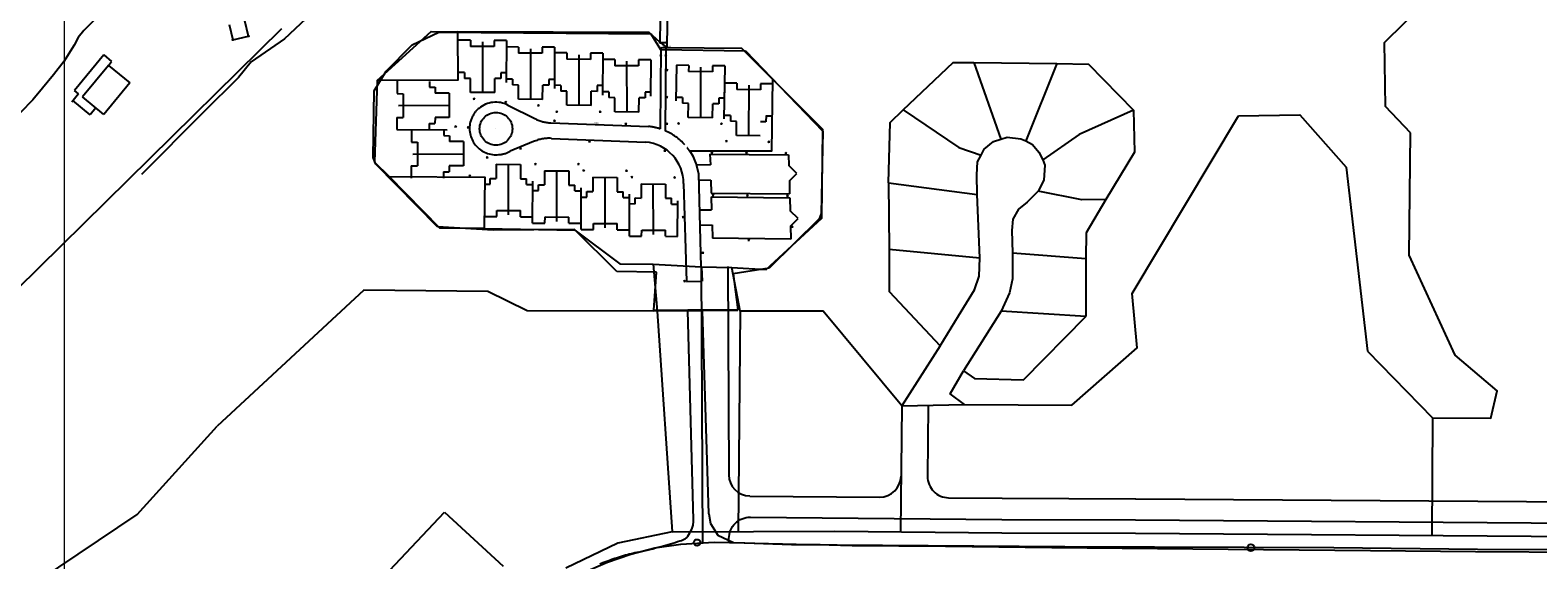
# Model space of a CAD drawing. Header units: metres. Extents: x 711 to 831, y 126 to 250.
# Tile 13 of 39: x 743.16 to 754.76, y 212.68 to 216.76. Entities that reach past the tile are written whole.
import ezdxf

# ---------------------------------------------------------------- set-up
doc = ezdxf.new("R2010")
doc.units = ezdxf.units.M
doc.linetypes.add('x-Exist-Demolish$0$AFRASTERING', pattern=[3.25, 2.5, -0.25, 0.25, -0.25])
for name, color, linetype in [('Scale_1-500', 253, 'CONTINUOUS'), ('x-Exist-Demolish$0$10-WEG', 253, 'CONTINUOUS'), ('x-Exist-Demolish$0$17-ITEMS', 253, 'CONTINUOUS'), ('x-Exist-Demolish$0$2', 253, 'CONTINUOUS'), ('x-Exist-Demolish$0$20-KAVEL', 253, 'CONTINUOUS'), ('x-Exist-Demolish$0$4', 253, 'x-Exist-Demolish$0$AFRASTERING'), ('x-Exist-Demolish$0$5-KUST', 253, 'CONTINUOUS'), ('x-Exist-Demolish$0$708', 253, 'CONTINUOUS'), ('x-Exist-Demolish$0$735', 253, 'CONTINUOUS'), ('x-Exist-Demolish$0$749', 253, 'CONTINUOUS'), ('x-Exist-Demolish$0$758', 253, 'CONTINUOUS'), ('x-Exist-Demolish$0$772', 253, 'CONTINUOUS')]:
    doc.layers.add(name, color=color, linetype=linetype)
doc.layers.add('X-XX-AL-TEKENBLAD_DEELKADER-G', color=1, linetype='CONTINUOUS', lineweight=18, plot=False)
doc.styles.add('x-Exist-Demolish$0$Standard', font='arial.ttf')

# ---------------------------------------------------------------- blocks, each defined once
blk = doc.blocks.new('*U22')
at = {"layer": 'X-XX-AL-TEKENBLAD_DEELKADER-G'}
blk.add_lwpolyline([(19053.89, 16658.61), (19018.81, 15511.15), (20400.16, 15468.91), (20435.25, 16616.37)], close=True, dxfattribs=at)

msp = doc.modelspace()

# ---------------------------------------------------------------- linework, layer by layer
at = {"layer": 'x-Exist-Demolish$0$10-WEG'}
for points in [[(747.233, 212.482), (747.403, 212.575), (747.605, 212.664), (747.786, 212.725), (747.971, 212.773), (748.171, 212.801), (748.426, 212.817), (748.662, 212.811), (749.021, 212.8)], [(749.021, 212.8), (751.125, 212.785)], [(751.125, 212.785), (753.194, 212.775)], [(753.194, 212.775), (754.298, 212.764), (755.056, 212.761)]]:
    msp.add_lwpolyline(points, dxfattribs=at)
at = {"layer": 'x-Exist-Demolish$0$17-ITEMS'}
for centre, radius in [((748.295, 212.814), 0.0245), ((752.556, 212.775), 0.0262)]:
    msp.add_circle(centre, radius, dxfattribs=at)
at = {"layer": 'x-Exist-Demolish$0$2'}
for points, invisible_edges in [([(818.941, 126.072), (745.735, 224.72), (745.714, 224.598), (745.706, 224.521)], 9), ([(818.941, 126.072), (745.706, 224.521), (745.703, 224.437), (745.707, 224.367)], 9), ([(818.941, 126.072), (745.707, 224.367), (745.71, 224.272), (745.698, 224.184)], 9), ([(818.941, 126.072), (745.698, 224.184), (745.679, 224.14), (745.654, 224.078)], 9), ([(818.941, 126.072), (745.654, 224.078), (745.642, 224.007), (745.63, 223.833)], 9), ([(818.941, 126.072), (745.63, 223.833), (745.623, 223.744), (745.609, 223.663)], 9), ([(818.941, 126.072), (745.609, 223.663), (745.604, 223.626), (745.607, 223.587)], 9), ([(818.941, 126.072), (745.582, 223.518), (745.573, 223.498), (745.578, 223.463)], 9), ([(818.941, 126.072), (745.607, 223.587), (745.598, 223.547), (745.582, 223.518)], 9), ([(818.941, 126.072), (745.578, 223.463), (745.571, 223.423), (745.558, 223.369)], 9), ([(818.941, 126.072), (745.558, 223.369), (745.531, 223.191), (745.496, 222.964)], 9), ([(818.941, 126.072), (745.496, 222.964), (745.48, 222.724), (745.454, 222.405)], 9), ([(818.941, 126.072), (745.454, 222.405), (745.432, 222.119), (745.421, 221.933)], 9), ([(818.941, 126.072), (740.754, 213.878), (740.604, 213.761), (740.371, 213.579)], 9), ([(818.941, 126.072), (740.371, 213.579), (740.167, 213.437), (739.876, 213.276)], 9), ([(818.941, 126.072), (739.876, 213.276), (739.756, 213.197), (739.243, 212.744)], 9), ([(818.941, 126.072), (739.243, 212.744), (738.787, 212.391), (738, 211.783)], 11)]:
    msp.add_3dface(points, dxfattribs=dict(at, invisible_edges=invisible_edges))
at = {"layer": 'x-Exist-Demolish$0$20-KAVEL'}
msp.add_line((749.869, 213.866), (749.86, 212.897), dxfattribs=at)
for points in [[(748.017, 217.173), (748.008, 216.663)], [(748.071, 217.173), (748.062, 216.623)], [(753.783, 215.965), (753.592, 216.169), (753.583, 216.66), (754.051, 217.123), (754.77, 217.088), (755.445, 215.746)], [(745.12, 216.688), (745.457, 217.007)], [(744.696, 216.8), (744.724, 216.682)], [(744.843, 216.71), (744.815, 216.828)], [(745.097, 216.765), (743.916, 215.603)], [(744.724, 216.682), (744.843, 216.71)], [(745.12, 216.688), (744.865, 216.513)], [(745.835, 216.368), (746.249, 216.746), (746.453, 216.744)], [(746.453, 216.744), (746.454, 216.371), (745.835, 216.368)], [(746.103, 216.643), (746.308, 216.741)], [(746.308, 216.741), (747.938, 216.727)], [(748.008, 216.663), (747.926, 216.738), (746.453, 216.744)], [(746.552, 216.678), (746.458, 216.679)], [(746.552, 216.678), (746.552, 216.631)], [(746.643, 216.665), (746.645, 216.275)], [(746.734, 216.677), (746.734, 216.63)], [(746.828, 216.676), (746.734, 216.677)], [(746.828, 216.676), (746.826, 216.353)], [(747.938, 216.727), (748.013, 216.608)], [(748.008, 216.663), (748.062, 216.623)], [(743.73, 216.565), (743.505, 216.292)], [(743.73, 216.565), (743.791, 216.515)], [(745.902, 216.44), (746.103, 216.643)], [(746.734, 216.63), (746.552, 216.631)], [(746.921, 216.626), (746.828, 216.627)], [(746.921, 216.626), (746.921, 216.579)], [(747.104, 216.578), (746.921, 216.579)], [(747.013, 216.613), (747.014, 216.224)], [(747.199, 216.624), (747.104, 216.625)], [(747.104, 216.625), (747.104, 216.578)], [(747.199, 216.624), (747.197, 216.306)], [(747.294, 216.58), (747.199, 216.581)], [(747.294, 216.58), (747.293, 216.533)], [(747.385, 216.567), (747.386, 216.177)], [(747.476, 216.579), (747.476, 216.531)], [(747.569, 216.578), (747.476, 216.579)], [(747.569, 216.578), (747.567, 216.256)], [(748.013, 216.608), (748.668, 216.596)], [(748.062, 216.623), (748.636, 216.617), (748.877, 216.375)], [(748.668, 216.596), (749.263, 215.978)], [(743.767, 216.485), (743.566, 216.242)], [(743.767, 216.485), (743.791, 216.515)], [(743.767, 216.485), (743.931, 216.35)], [(744.865, 216.513), (744.766, 216.392)], [(745.811, 216.29), (745.902, 216.44)], [(746.505, 216.43), (746.456, 216.43)], [(746.505, 216.43), (746.505, 216.385)], [(746.785, 216.428), (746.785, 216.383)], [(746.827, 216.427), (746.785, 216.428)], [(747.476, 216.531), (747.293, 216.533)], [(747.662, 216.529), (747.569, 216.53)], [(747.662, 216.529), (747.662, 216.482)], [(747.844, 216.481), (747.662, 216.482)], [(747.753, 216.516), (747.755, 216.127)], [(747.844, 216.528), (747.844, 216.481)], [(747.939, 216.527), (747.844, 216.528)], [(747.939, 216.527), (747.937, 216.249)], [(748.137, 216.487), (748.132, 216.212)], [(748.231, 216.485), (748.137, 216.487)], [(748.231, 216.485), (748.23, 216.438)], [(748.413, 216.435), (748.23, 216.438)], [(748.322, 216.471), (748.32, 216.082)], [(748.508, 216.481), (748.413, 216.482)], [(748.413, 216.482), (748.413, 216.435)], [(748.508, 216.481), (748.504, 216.202)], [(749.88, 216.143), (750.264, 216.506), (750.424, 216.508)], [(750.424, 216.508), (750.632, 215.917)], [(750.424, 216.508), (751.063, 216.5)], [(751.063, 216.5), (750.824, 215.905)], [(751.063, 216.5), (751.305, 216.494), (751.652, 216.139)], [(743.931, 216.35), (743.73, 216.106)], [(744.766, 216.392), (744.493, 216.12)], [(745.835, 216.368), (745.814, 215.739), (745.927, 215.63)], [(745.988, 216.362), (745.987, 216.268)], [(746.236, 216.361), (746.236, 216.318)], [(746.236, 216.318), (746.28, 216.318)], [(746.28, 216.318), (746.28, 216.272)], [(746.552, 216.385), (746.505, 216.385)], [(746.551, 216.276), (746.552, 216.385)], [(746.738, 216.275), (746.739, 216.384)], [(746.785, 216.383), (746.739, 216.384)], [(746.875, 216.378), (746.826, 216.378)], [(746.875, 216.378), (746.874, 216.334)], [(746.922, 216.333), (746.874, 216.334)], [(746.921, 216.224), (746.922, 216.333)], [(747.107, 216.223), (747.108, 216.332)], [(747.154, 216.332), (747.108, 216.332)], [(747.155, 216.376), (747.154, 216.332)], [(747.197, 216.376), (747.155, 216.376)], [(747.247, 216.331), (747.197, 216.332)], [(747.247, 216.331), (747.247, 216.287)], [(747.527, 216.33), (747.526, 216.285)], [(747.568, 216.329), (747.527, 216.33)], [(748.327, 214.936), (748.308, 215.651), (748.288, 215.73), (748.267, 215.78), (748.239, 215.828), (748.869, 215.827), (748.877, 216.375)], [(748.506, 216.349), (748.502, 216.074)], [(748.601, 216.347), (748.506, 216.349)], [(748.562, 214.931), (748.826, 214.915), (749.254, 215.31), (749.262, 215.991), (748.877, 216.375)], [(748.601, 216.347), (748.6, 216.3)], [(748.692, 216.333), (748.69, 215.944)], [(748.783, 216.344), (748.783, 216.297)], [(748.878, 216.343), (748.783, 216.344)], [(743.536, 216.266), (743.484, 216.202)], [(743.626, 216.105), (743.493, 216.214)], [(743.536, 216.266), (743.505, 216.292)], [(743.73, 216.106), (743.566, 216.242)], [(745.802, 215.776), (745.811, 216.29)], [(745.987, 216.268), (746.034, 216.267)], [(746.034, 216.267), (746.033, 216.085)], [(746.389, 216.271), (746.28, 216.272)], [(746.389, 216.271), (746.388, 216.085)], [(746.738, 216.275), (746.551, 216.276)], [(747.107, 216.223), (746.921, 216.224)], [(747.294, 216.287), (747.247, 216.287)], [(747.293, 216.178), (747.294, 216.287)], [(747.48, 216.177), (747.48, 216.286)], [(747.526, 216.285), (747.48, 216.286)], [(747.615, 216.281), (747.567, 216.281)], [(747.615, 216.281), (747.615, 216.237)], [(747.662, 216.236), (747.615, 216.237)], [(747.661, 216.127), (747.662, 216.236)], [(747.848, 216.126), (747.849, 216.235)], [(747.895, 216.235), (747.849, 216.235)], [(747.895, 216.279), (747.895, 216.235)], [(747.938, 216.279), (747.895, 216.279)], [(748.182, 216.237), (748.133, 216.238)], [(748.182, 216.237), (748.182, 216.193)], [(748.462, 216.233), (748.461, 216.189)], [(748.505, 216.232), (748.462, 216.233)], [(748.783, 216.297), (748.6, 216.3)], [(743.669, 216.157), (743.626, 216.105)], [(744.493, 216.12), (744.021, 215.645)], [(745.986, 216.085), (745.985, 215.991)], [(745.986, 216.085), (746.033, 216.085)], [(745.999, 216.176), (746.388, 216.178)], [(746.279, 216.085), (746.278, 216.038)], [(746.388, 216.085), (746.279, 216.085)], [(747.48, 216.177), (747.293, 216.178)], [(747.848, 216.126), (747.661, 216.127)], [(748.229, 216.192), (748.182, 216.193)], [(748.227, 216.083), (748.229, 216.192)], [(748.414, 216.08), (748.227, 216.083)], [(748.414, 216.08), (748.415, 216.189)], [(748.461, 216.189), (748.415, 216.189)], [(748.552, 216.099), (748.503, 216.1)], [(748.552, 216.099), (748.552, 216.055)], [(748.826, 216.098), (748.825, 216.051)], [(748.874, 216.094), (748.826, 216.095)], [(749.768, 215.582), (749.781, 216.045), (749.88, 216.143)], [(749.88, 216.143), (750.308, 215.852), (750.48, 215.795)], [(750.351, 213.875), (751.177, 213.871), (751.681, 214.312), (751.641, 214.729), (752.459, 216.097)], [(751.652, 216.139), (751.234, 215.953), (750.956, 215.759)], [(751.652, 216.139), (751.661, 215.818), (751.439, 215.453)], [(752.459, 216.097), (752.932, 216.104), (753.288, 215.703), (753.453, 214.286)], [(745.985, 215.991), (746.372, 215.988)], [(746.097, 215.99), (746.097, 215.894)], [(746.234, 216.038), (746.234, 215.989)], [(746.234, 216.038), (746.278, 216.038)], [(746.346, 215.988), (746.346, 215.945)], [(748.599, 216.054), (748.552, 216.055)], [(748.597, 215.945), (748.599, 216.054)], [(748.825, 216.051), (748.782, 216.051)], [(749.263, 215.978), (749.25, 215.346)], [(753.774, 215.025), (753.783, 215.965)], [(746.097, 215.894), (746.144, 215.894)], [(746.144, 215.894), (746.143, 215.711)], [(746.346, 215.945), (746.39, 215.944)], [(746.39, 215.944), (746.39, 215.898)], [(746.499, 215.898), (746.39, 215.898)], [(746.499, 215.898), (746.498, 215.711)], [(748.78, 215.942), (748.597, 215.945)], [(750.48, 215.795), (750.504, 215.84), (750.576, 215.9), (750.632, 215.917)], [(750.632, 215.917), (750.68, 215.932), (750.786, 215.92), (750.824, 215.905)], [(750.824, 215.905), (750.874, 215.876), (750.924, 215.816), (750.956, 215.759)], [(745.824, 215.725), (745.802, 215.776)], [(746.109, 215.803), (746.498, 215.804)], [(750.449, 215.491), (750.448, 215.643), (750.453, 215.744), (750.48, 215.795)], [(750.956, 215.759), (750.969, 215.718), (750.962, 215.601), (750.919, 215.516)], [(743.963, 215.648), (743.916, 215.603)], [(746.297, 215.243), (745.824, 215.725)], [(745.904, 215.653), (745.927, 215.63)], [(745.927, 215.63), (746.662, 215.626), (746.658, 215.23)], [(746.658, 215.23), (746.317, 215.232), (745.927, 215.63)], [(746.095, 215.712), (746.143, 215.711)], [(746.095, 215.712), (746.095, 215.617)], [(746.344, 215.665), (746.344, 215.616)], [(746.344, 215.665), (746.388, 215.665)], [(746.389, 215.712), (746.388, 215.665)], [(746.498, 215.711), (746.389, 215.712)], [(746.703, 215.571), (746.703, 215.615)], [(746.703, 215.615), (746.749, 215.615)], [(746.75, 215.724), (746.749, 215.615)], [(746.75, 215.724), (746.937, 215.722)], [(746.845, 215.334), (746.843, 215.723)], [(746.937, 215.722), (746.936, 215.613)], [(746.936, 215.613), (746.983, 215.613)], [(746.983, 215.569), (746.983, 215.613)], [(747.122, 215.674), (747.121, 215.565)], [(747.122, 215.674), (747.308, 215.673)], [(747.217, 215.284), (747.215, 215.673)], [(747.308, 215.673), (747.308, 215.564)], [(747.493, 215.624), (747.493, 215.515)], [(747.493, 215.624), (747.68, 215.622)], [(747.588, 215.234), (747.587, 215.623)], [(747.68, 215.622), (747.679, 215.513)], [(743.916, 215.603), (743.062, 214.761), (742.055, 213.767)], [(746.661, 215.571), (746.703, 215.571)], [(746.983, 215.569), (747.032, 215.569)], [(747.03, 215.272), (747.032, 215.594)], [(747.032, 215.521), (747.075, 215.521)], [(747.075, 215.521), (747.075, 215.565)], [(747.075, 215.565), (747.121, 215.565)], [(747.308, 215.564), (747.355, 215.563)], [(747.354, 215.519), (747.355, 215.563)], [(747.354, 215.519), (747.404, 215.519)], [(747.402, 215.222), (747.404, 215.544)], [(747.446, 215.471), (747.447, 215.515)], [(747.447, 215.515), (747.493, 215.515)], [(747.679, 215.513), (747.726, 215.513)], [(747.726, 215.469), (747.726, 215.513)], [(747.865, 215.573), (747.864, 215.464)], [(747.865, 215.573), (748.051, 215.572)], [(747.96, 215.183), (747.958, 215.573)], [(748.051, 215.572), (748.051, 215.463)], [(749.768, 215.582), (749.772, 215.071)], [(749.768, 215.582), (750.449, 215.491)], [(750.919, 215.516), (750.833, 215.432), (750.768, 215.379), (750.724, 215.303), (750.716, 215.215), (750.721, 215.043)], [(751.439, 215.453), (751.256, 215.451), (750.919, 215.516)], [(747.404, 215.471), (747.446, 215.471)], [(747.726, 215.469), (747.776, 215.468)], [(747.774, 215.172), (747.776, 215.494)], [(747.775, 215.421), (747.818, 215.42)], [(747.818, 215.465), (747.864, 215.464)], [(747.818, 215.42), (747.818, 215.465)], [(748.051, 215.463), (748.098, 215.463)], [(748.098, 215.418), (748.098, 215.463)], [(748.098, 215.418), (748.147, 215.418)], [(748.145, 215.169), (748.147, 215.443)], [(750.469, 215.004), (750.449, 215.491)], [(751.439, 215.453), (751.289, 215.197), (751.286, 214.998)], [(746.659, 215.322), (746.754, 215.322)], [(746.754, 215.369), (746.936, 215.368)], [(746.754, 215.322), (746.754, 215.369)], [(746.936, 215.32), (746.936, 215.368)], [(746.936, 215.32), (747.031, 215.32)], [(747.03, 215.272), (747.125, 215.272)], [(747.125, 215.272), (747.126, 215.319)], [(747.126, 215.319), (747.308, 215.318)], [(747.308, 215.27), (747.308, 215.318)], [(747.308, 215.27), (747.402, 215.27)], [(747.497, 215.269), (747.68, 215.268)], [(747.497, 215.222), (747.497, 215.269)], [(747.679, 215.22), (747.68, 215.268)], [(749.233, 215.305), (748.85, 214.924)], [(749.25, 215.346), (749.233, 215.305)], [(746.727, 215.216), (746.297, 215.243)], [(746.658, 215.23), (747.354, 215.218), (747.701, 214.959)], [(747.353, 215.222), (746.727, 215.216)], [(747.677, 214.899), (747.353, 215.222)], [(747.402, 215.222), (747.497, 215.222)], [(747.679, 215.22), (747.774, 215.22)], [(747.774, 215.172), (747.868, 215.171)], [(747.868, 215.171), (747.869, 215.218)], [(747.869, 215.218), (748.051, 215.217)], [(748.051, 215.17), (748.051, 215.217)], [(748.051, 215.17), (748.145, 215.169)], [(749.772, 215.071), (749.772, 214.745), (750.166, 214.327)], [(749.772, 215.071), (750.469, 215.004)], [(750.721, 215.043), (750.722, 214.844), (750.699, 214.736), (750.635, 214.593)], [(750.721, 215.043), (751.286, 214.998)], [(747.701, 214.959), (747.958, 214.955)], [(747.958, 214.955), (747.989, 214.595)], [(747.958, 214.955), (748.327, 214.936)], [(748.327, 214.936), (748.562, 214.931)], [(748.327, 214.936), (748.336, 212.811)], [(748.531, 214.937), (748.538, 213.335)], [(749.869, 213.866), (749.266, 214.593), (748.626, 214.594), (748.562, 214.931)], [(748.85, 214.924), (748.572, 214.882)], [(750.166, 214.327), (750.306, 214.558), (750.43, 214.758), (750.464, 214.863), (750.469, 215.004)], [(751.286, 214.998), (751.286, 214.553)], [(753.453, 214.286), (753.953, 213.773), (754.4, 213.771), (754.451, 213.98), (754.127, 214.256), (753.774, 215.025)], [(747.982, 214.894), (747.677, 214.899)], [(747.961, 214.601), (747.982, 214.894)], [(748.572, 214.882), (748.609, 214.605)], [(745.731, 214.755), (744.603, 213.71)], [(747.989, 214.595), (746.987, 214.597), (746.686, 214.746), (745.731, 214.755)], [(747.961, 214.601), (748.224, 214.602)], [(747.961, 214.601), (747.961, 214.597)], [(747.961, 214.597), (748.224, 214.598)], [(747.989, 214.595), (748.104, 212.896)], [(748.224, 214.605), (748.337, 214.606)], [(748.224, 214.605), (748.224, 214.598)], [(748.224, 214.598), (748.338, 214.599)], [(748.337, 214.606), (748.338, 214.599)], [(748.337, 214.603), (748.609, 214.605)], [(748.338, 214.599), (748.609, 214.601)], [(748.609, 214.605), (748.609, 214.601)], [(748.626, 214.594), (748.611, 212.898)], [(750.635, 214.593), (750.345, 214.134)], [(751.286, 214.553), (750.635, 214.593)], [(750.345, 214.134), (750.429, 214.075), (750.805, 214.067), (751.286, 214.553)], [(750.166, 214.327), (749.869, 213.866)], [(750.351, 213.875), (750.243, 213.959), (750.345, 214.134)], [(749.869, 213.866), (750.351, 213.875)], [(753.953, 213.773), (753.946, 212.869)], [(742.674, 212.392), (742.875, 212.482), (743.076, 212.393), (743.237, 212.526), (743.988, 213.029), (744.603, 213.71)], [(748.7, 213.172), (749.7, 213.163)], [(751.669, 213.151), (755.052, 213.127)], [(745.804, 212.465), (746.352, 213.049)], [(746.352, 213.049), (746.802, 212.632)], [(751.668, 212.988), (755.051, 212.963)], [(748.104, 212.896), (747.685, 212.809), (747.284, 212.616)], [(748.104, 212.896), (749.354, 212.901)], [(749.354, 212.901), (750.639, 212.89), (751.667, 212.886)], [(751.667, 212.886), (755.05, 212.861)]]:
    msp.add_lwpolyline(points, dxfattribs=at)
for points in [[(750.073, 213.865), (750.068, 213.323, 0.414214), (750.23, 213.159), (750.641, 213.155), (751.668, 213.151)], [(748.54, 212.814), (748.54, 212.845, -0.41807), (748.705, 213.009), (750.64, 212.992), (751.668, 212.988)]]:
    msp.add_lwpolyline(points, format="xyb", dxfattribs=at)
for centre in [(744.724, 216.682), (744.843, 216.71)]:
    msp.add_circle(centre, 0.00408, dxfattribs=at)
for centre, start, end in [((748.701, 213.336), 180.2375, 269.4841), ((749.701, 213.327), 269.4841, 359.4841)]:
    msp.add_arc(centre, 0.163, start, end, dxfattribs=at)
at = {"layer": 'x-Exist-Demolish$0$4'}
for points in [[(748.012, 216.66), (748.059, 216.66)], [(748.016, 216.621), (748.012, 215.996)], [(748.016, 216.621), (748.054, 216.62)], [(748.054, 216.62), (748.05, 215.981)], [(746.84, 216.179), (747.052, 216.073)], [(747.17, 216.043), (747.921, 216.015)], [(747.037, 215.898), (746.856, 215.824)], [(747.174, 215.923), (747.899, 215.895)], [(748.394, 215.802), (748.397, 215.72)], [(748.394, 215.802), (748.999, 215.796)], [(748.999, 215.796), (749.001, 215.714)], [(748.289, 215.722), (748.397, 215.72)], [(749.062, 215.654), (749.001, 215.714)], [(749.005, 215.596), (749.062, 215.654)], [(748.191, 215.576), (748.213, 214.821)], [(748.311, 215.604), (748.4, 215.603)], [(748.4, 215.603), (748.403, 215.503)], [(748.403, 215.503), (749.007, 215.496)], [(749.005, 215.596), (749.007, 215.496)], [(748.404, 215.473), (749.008, 215.466)], [(748.404, 215.473), (748.406, 215.373)], [(749.008, 215.466), (749.011, 215.366)], [(748.318, 215.374), (748.406, 215.373)], [(749.072, 215.307), (749.011, 215.366)], [(749.014, 215.249), (749.072, 215.307)], [(748.322, 215.258), (748.41, 215.256)], [(748.41, 215.257), (748.413, 215.155)], [(749.017, 215.149), (748.413, 215.155)], [(749.014, 215.249), (749.017, 215.149)], [(748.33, 214.933), (748.333, 214.825)], [(748.213, 214.821), (748.333, 214.825)]]:
    msp.add_lwpolyline(points, dxfattribs=at)
for points in [[(746.84, 216.179, 0.30113), (746.617, 216.154)], [(746.617, 216.154, 0.146111), (746.554, 216.061)], [(746.554, 216.061, 0.543909), (746.771, 215.798)], [(746.747, 216, 0.543909), (746.748, 216)], [(747.052, 216.073, 0.110189), (747.17, 216.043)], [(748.012, 215.996, 0.053809), (747.921, 216.015)], [(748.201, 215.873, 0.108425), (748.05, 215.982)], [(747.174, 215.923, 0.129434), (747.037, 215.898)], [(748.191, 215.576, 0.38981), (747.899, 215.895)], [(748.239, 215.824, 0.019303), (748.219, 215.851)], [(746.771, 215.798, 0.110758), (746.856, 215.824)]]:
    msp.add_lwpolyline(points, format="xyb", dxfattribs=at)
for centre, radius in [((748.012, 216.66), 0.00408), ((748.059, 216.66), 0.00408), ((746.748, 215.997), 0.126)]:
    msp.add_circle(centre, radius, dxfattribs=at)
at = {"layer": 'x-Exist-Demolish$0$5-KUST'}
for points in [[(743.673, 216.849), (743.577, 216.753), (743.535, 216.698), (743.502, 216.641), (743.46, 216.572), (743.425, 216.517), (743.344, 216.411)], [(743.344, 216.411), (743.26, 216.31), (743.185, 216.219), (743.09, 216.121), (743.002, 216.038), (742.895, 215.969), (742.768, 215.812), (742.688, 215.715), (742.635, 215.616), (742.584, 215.606), (742.552, 215.557), (742.525, 215.507), (742.475, 215.442), (742.392, 215.348), (742.304, 215.25)]]:
    msp.add_lwpolyline(points, dxfattribs=at)
at = {"layer": 'x-Exist-Demolish$0$735'}
msp.add_lwpolyline([(748.385, 213.035), (748.337, 214.597)], dxfattribs=at)
at = {"layer": 'x-Exist-Demolish$0$749'}
for points in [[(748.267, 212.989), (748.223, 214.597)], [(748.385, 213.035), (748.398, 212.96)], [(748.398, 212.96), (748.455, 212.87)], [(748.455, 212.87), (748.575, 212.815)], [(748.575, 212.815), (748.738, 212.81)], [(748.738, 212.81), (749.057, 212.801)], [(749.057, 212.801), (749.243, 212.799)], [(749.243, 212.799), (749.311, 212.796)], [(749.311, 212.796), (749.397, 212.794)], [(749.397, 212.794), (749.487, 212.792)], [(749.487, 212.792), (750.206, 212.786)], [(750.206, 212.786), (751.024, 212.775)], [(751.024, 212.775), (751.837, 212.769)], [(751.837, 212.769), (752.652, 212.76)], [(752.652, 212.76), (753.476, 212.753)], [(753.476, 212.753), (754.284, 212.745)], [(754.284, 212.745), (755.105, 212.739)]]:
    msp.add_lwpolyline(points, dxfattribs=at)
for points in [[(748.254, 212.918, 0.061881), (748.264, 212.948)], [(748.264, 212.948, 0.048332), (748.267, 212.989)], [(748.163, 212.827, 0.048483), (748.206, 212.846)], [(748.206, 212.846, 0.114492), (748.224, 212.863)], [(748.224, 212.863, 0.044814), (748.254, 212.918)], [(747.845, 212.741, 0.017971), (747.73, 212.712)], [(747.845, 212.741, 0.012009), (748.018, 212.784)], [(748.018, 212.784, 0.014987), (748.163, 212.827)], [(747.73, 212.712, 0.021692), (747.548, 212.649)]]:
    msp.add_lwpolyline(points, format="xyb", dxfattribs=at)
at = {"layer": 'x-Exist-Demolish$0$758'}
for points in [[(748.008, 216.561), (748.023, 216.561)], [(748.016, 216.561), (748.011, 216.566)], [(748.016, 216.561), (748.011, 216.556)], [(748.016, 216.554), (748.016, 216.568)], [(748.021, 216.566), (748.016, 216.561)], [(748.021, 216.556), (748.016, 216.561)], [(748.047, 216.56), (748.061, 216.561)], [(748.054, 216.561), (748.049, 216.566)], [(748.054, 216.561), (748.05, 216.555)], [(748.055, 216.554), (748.054, 216.568)], [(748.059, 216.566), (748.054, 216.561)], [(748.06, 216.556), (748.054, 216.561)], [(748.057, 216.448), (748.071, 216.448)], [(748.064, 216.448), (748.059, 216.453)], [(748.064, 216.448), (748.059, 216.443)], [(748.064, 216.441), (748.064, 216.455)], [(748.069, 216.453), (748.064, 216.448)], [(748.069, 216.443), (748.064, 216.448)], [(746.572, 216.226), (746.586, 216.227)], [(746.58, 216.227), (746.574, 216.231)], [(746.58, 216.227), (746.575, 216.221)], [(746.58, 216.22), (746.579, 216.233)], [(746.584, 216.232), (746.58, 216.227)], [(746.585, 216.222), (746.58, 216.227)], [(746.816, 216.202), (746.83, 216.202)], [(746.823, 216.202), (746.818, 216.207)], [(746.823, 216.202), (746.818, 216.197)], [(746.823, 216.195), (746.823, 216.209)], [(746.828, 216.207), (746.823, 216.202)], [(746.828, 216.197), (746.823, 216.202)], [(748.056, 216.241), (748.07, 216.241)], [(748.063, 216.241), (748.058, 216.246)], [(748.063, 216.241), (748.058, 216.236)], [(748.063, 216.234), (748.063, 216.248)], [(748.068, 216.246), (748.063, 216.241)], [(748.068, 216.236), (748.063, 216.241)], [(747.067, 216.177), (747.081, 216.177)], [(747.074, 216.177), (747.069, 216.182)], [(747.074, 216.177), (747.07, 216.172)], [(747.075, 216.17), (747.074, 216.184)], [(747.079, 216.182), (747.074, 216.177)], [(747.08, 216.172), (747.074, 216.177)], [(747.208, 216.128), (747.222, 216.128)], [(747.215, 216.128), (747.21, 216.133)], [(747.215, 216.128), (747.21, 216.123)], [(747.215, 216.121), (747.215, 216.135)], [(747.22, 216.133), (747.215, 216.128)], [(747.22, 216.123), (747.215, 216.128)], [(747.542, 216.127), (747.556, 216.127)], [(747.55, 216.127), (747.544, 216.132)], [(747.55, 216.127), (747.545, 216.122)], [(747.55, 216.12), (747.549, 216.134)], [(747.554, 216.132), (747.55, 216.127)], [(747.555, 216.122), (747.55, 216.127)], [(746.43, 216.013), (746.444, 216.014)], [(746.437, 216.014), (746.432, 216.018)], [(746.437, 216.014), (746.433, 216.008)], [(746.438, 216.007), (746.437, 216.02)], [(746.442, 216.019), (746.438, 216.014)], [(746.443, 216.009), (746.438, 216.014)], [(746.526, 216.007), (746.54, 216.008)], [(746.533, 216.007), (746.528, 216.012)], [(746.533, 216.007), (746.528, 216.002)], [(746.533, 216), (746.533, 216.014)], [(746.538, 216.012), (746.533, 216.007)], [(746.538, 216.002), (746.533, 216.007)], [(747.191, 216.058), (747.205, 216.058)], [(747.198, 216.058), (747.193, 216.063)], [(747.198, 216.058), (747.193, 216.053)], [(747.199, 216.051), (747.198, 216.065)], [(747.203, 216.063), (747.198, 216.058)], [(747.203, 216.053), (747.198, 216.058)], [(747.741, 216.035), (747.755, 216.035)], [(747.748, 216.035), (747.743, 216.04)], [(747.748, 216.035), (747.743, 216.03)], [(747.748, 216.028), (747.748, 216.042)], [(747.753, 216.04), (747.748, 216.035)], [(747.753, 216.03), (747.748, 216.035)], [(748.055, 216.036), (748.069, 216.036)], [(748.062, 216.036), (748.057, 216.041)], [(748.062, 216.036), (748.057, 216.031)], [(748.062, 216.029), (748.062, 216.043)], [(748.067, 216.041), (748.062, 216.036)], [(748.067, 216.031), (748.062, 216.036)], [(748.146, 216.037), (748.16, 216.038)], [(748.153, 216.037), (748.148, 216.042)], [(748.153, 216.037), (748.149, 216.032)], [(748.154, 216.031), (748.153, 216.044)], [(748.158, 216.043), (748.153, 216.037)], [(748.159, 216.033), (748.153, 216.037)], [(748.474, 216.034), (748.489, 216.034)], [(748.482, 216.034), (748.477, 216.039)], [(748.482, 216.034), (748.477, 216.029)], [(748.482, 216.027), (748.482, 216.041)], [(748.487, 216.039), (748.482, 216.034)], [(748.487, 216.029), (748.482, 216.034)], [(746.929, 215.845), (746.944, 215.846)], [(746.937, 215.846), (746.932, 215.851)], [(746.937, 215.846), (746.932, 215.84)], [(746.937, 215.839), (746.937, 215.853)], [(746.942, 215.851), (746.937, 215.846)], [(746.942, 215.841), (746.937, 215.846)], [(747.46, 215.9), (747.474, 215.9)], [(747.468, 215.9), (747.462, 215.905)], [(747.468, 215.9), (747.463, 215.895)], [(747.468, 215.893), (747.467, 215.907)], [(747.472, 215.905), (747.468, 215.9)], [(747.473, 215.895), (747.468, 215.9)], [(748.513, 215.902), (748.527, 215.902)], [(748.52, 215.902), (748.515, 215.907)], [(748.52, 215.902), (748.515, 215.897)], [(748.52, 215.895), (748.52, 215.909)], [(748.525, 215.907), (748.52, 215.902)], [(748.525, 215.897), (748.52, 215.902)], [(748.841, 215.895), (748.855, 215.896)], [(748.848, 215.896), (748.843, 215.901)], [(748.848, 215.896), (748.843, 215.89)], [(748.848, 215.889), (748.848, 215.903)], [(748.853, 215.901), (748.848, 215.896)], [(748.853, 215.891), (748.848, 215.896)], [(746.674, 215.776), (746.688, 215.776)], [(746.681, 215.776), (746.676, 215.781)], [(746.681, 215.776), (746.676, 215.771)], [(746.681, 215.769), (746.681, 215.783)], [(746.686, 215.781), (746.681, 215.776)], [(746.686, 215.771), (746.681, 215.776)], [(747.051, 215.725), (747.046, 215.73)], [(747.051, 215.718), (747.051, 215.732)], [(747.056, 215.73), (747.051, 215.725)], [(747.382, 215.717), (747.382, 215.731)], [(747.387, 215.729), (747.382, 215.724)], [(748.04, 215.827), (748.054, 215.828)], [(748.047, 215.827), (748.042, 215.832)], [(748.047, 215.827), (748.042, 215.822)], [(748.048, 215.821), (748.047, 215.834)], [(748.052, 215.833), (748.047, 215.827)], [(748.053, 215.823), (748.047, 215.827)], [(748.402, 215.814), (748.416, 215.815)], [(748.409, 215.814), (748.404, 215.819)], [(748.409, 215.814), (748.405, 215.809)], [(748.41, 215.808), (748.409, 215.821)], [(748.414, 215.82), (748.409, 215.814)], [(748.415, 215.81), (748.409, 215.814)], [(748.667, 215.812), (748.682, 215.812)], [(748.675, 215.812), (748.669, 215.817)], [(748.675, 215.812), (748.67, 215.807)], [(748.675, 215.805), (748.674, 215.819)], [(748.68, 215.817), (748.675, 215.812)], [(748.68, 215.807), (748.675, 215.812)], [(748.971, 215.808), (748.985, 215.809)], [(748.978, 215.809), (748.973, 215.813)], [(748.978, 215.809), (748.974, 215.803)], [(748.979, 215.802), (748.978, 215.815)], [(748.983, 215.814), (748.978, 215.809)], [(748.984, 215.804), (748.978, 215.809)], [(746.539, 215.636), (746.553, 215.636)], [(746.546, 215.636), (746.541, 215.641)], [(746.546, 215.636), (746.541, 215.631)], [(746.546, 215.629), (746.546, 215.643)], [(746.551, 215.641), (746.546, 215.636)], [(746.551, 215.631), (746.546, 215.636)], [(747.044, 215.725), (747.058, 215.725)], [(747.051, 215.725), (747.046, 215.72)], [(747.056, 215.72), (747.051, 215.725)], [(747.375, 215.724), (747.389, 215.724)], [(747.382, 215.724), (747.377, 215.729)], [(747.382, 215.724), (747.377, 215.719)], [(747.387, 215.719), (747.382, 215.724)], [(747.415, 215.675), (747.429, 215.676)], [(747.423, 215.675), (747.417, 215.68)], [(747.423, 215.675), (747.418, 215.67)], [(747.423, 215.669), (747.422, 215.682)], [(747.427, 215.681), (747.423, 215.675)], [(747.428, 215.671), (747.423, 215.675)], [(747.746, 215.673), (747.76, 215.674)], [(747.753, 215.674), (747.748, 215.678)], [(747.753, 215.674), (747.748, 215.668)], [(747.753, 215.667), (747.753, 215.68)], [(747.758, 215.679), (747.753, 215.674)], [(747.758, 215.669), (747.753, 215.674)], [(747.787, 215.625), (747.801, 215.625)], [(747.794, 215.625), (747.789, 215.63)], [(747.794, 215.625), (747.789, 215.62)], [(747.795, 215.618), (747.794, 215.632)], [(747.799, 215.63), (747.794, 215.625)], [(747.799, 215.62), (747.794, 215.625)], [(748.115, 215.621), (748.129, 215.622)], [(748.122, 215.621), (748.117, 215.626)], [(748.122, 215.621), (748.118, 215.616)], [(748.123, 215.615), (748.122, 215.628)], [(748.127, 215.627), (748.122, 215.621)], [(748.128, 215.617), (748.122, 215.621)], [(748.411, 215.487), (748.425, 215.487)], [(748.419, 215.487), (748.413, 215.492)], [(748.419, 215.487), (748.414, 215.482)], [(748.419, 215.48), (748.418, 215.494)], [(748.423, 215.492), (748.419, 215.487)], [(748.424, 215.482), (748.419, 215.487)], [(748.675, 215.484), (748.689, 215.485)], [(748.683, 215.485), (748.677, 215.489)], [(748.683, 215.485), (748.678, 215.479)], [(748.683, 215.478), (748.682, 215.491)], [(748.687, 215.49), (748.683, 215.485)], [(748.688, 215.48), (748.683, 215.485)], [(748.982, 215.481), (748.997, 215.482)], [(748.99, 215.481), (748.985, 215.486)], [(748.99, 215.481), (748.985, 215.476)], [(748.99, 215.474), (748.99, 215.488)], [(748.995, 215.487), (748.99, 215.481)], [(748.995, 215.476), (748.99, 215.481)], [(748.18, 215.317), (748.194, 215.318)], [(748.188, 215.317), (748.182, 215.322)], [(748.188, 215.317), (748.183, 215.312)], [(748.188, 215.311), (748.187, 215.324)], [(748.192, 215.323), (748.188, 215.317)], [(748.193, 215.313), (748.188, 215.317)], [(749.019, 215.242), (749.033, 215.243)], [(749.027, 215.242), (749.021, 215.247)], [(749.027, 215.242), (749.022, 215.237)], [(749.027, 215.235), (749.026, 215.249)], [(749.031, 215.248), (749.027, 215.242)], [(749.032, 215.237), (749.027, 215.242)], [(748.332, 215.043), (748.346, 215.043)], [(748.339, 215.043), (748.334, 215.048)], [(748.339, 215.043), (748.334, 215.038)], [(748.339, 215.036), (748.339, 215.05)], [(748.344, 215.048), (748.339, 215.043)], [(748.344, 215.038), (748.339, 215.043)], [(748.685, 215.14), (748.699, 215.141)], [(748.692, 215.14), (748.687, 215.145)], [(748.692, 215.14), (748.687, 215.135)], [(748.693, 215.133), (748.692, 215.147)], [(748.697, 215.146), (748.692, 215.14)], [(748.698, 215.135), (748.692, 215.14)], [(748.192, 214.825), (748.206, 214.825)], [(748.199, 214.825), (748.194, 214.83)], [(748.199, 214.825), (748.195, 214.82)], [(748.2, 214.818), (748.199, 214.832)], [(748.204, 214.83), (748.199, 214.825)], [(748.205, 214.82), (748.199, 214.825)]]:
    msp.add_lwpolyline(points, dxfattribs=at)

# ---------------------------------------------------------------- texts
at = {"layer": 'x-Exist-Demolish$0$708', "style": 'x-Exist-Demolish$0$Standard'}
msp.add_text(' 290', height=0.0143, rotation=1.7515, dxfattribs=at).set_placement((747.499, 216.031))
at = {"layer": 'x-Exist-Demolish$0$772', "style": 'x-Exist-Demolish$0$Standard'}
for s, p in [(' 367', (748.016, 216.621)), (' 368', (748.054, 216.62))]:
    msp.add_text(s, height=0.0143, rotation=1.7515, dxfattribs=at).set_placement(p)

# ---------------------------------------------------------------- next in the draw order: block references
at = {"layer": 'Scale_1-500', "xscale": 0.02038089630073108, "yscale": 0.02038089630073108, "zscale": 0.02038089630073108, "rotation": 1.751488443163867}
msp.add_blockref('*U22', (337.485, -133.327), dxfattribs=at)

doc.saveas('drawing.dxf')
